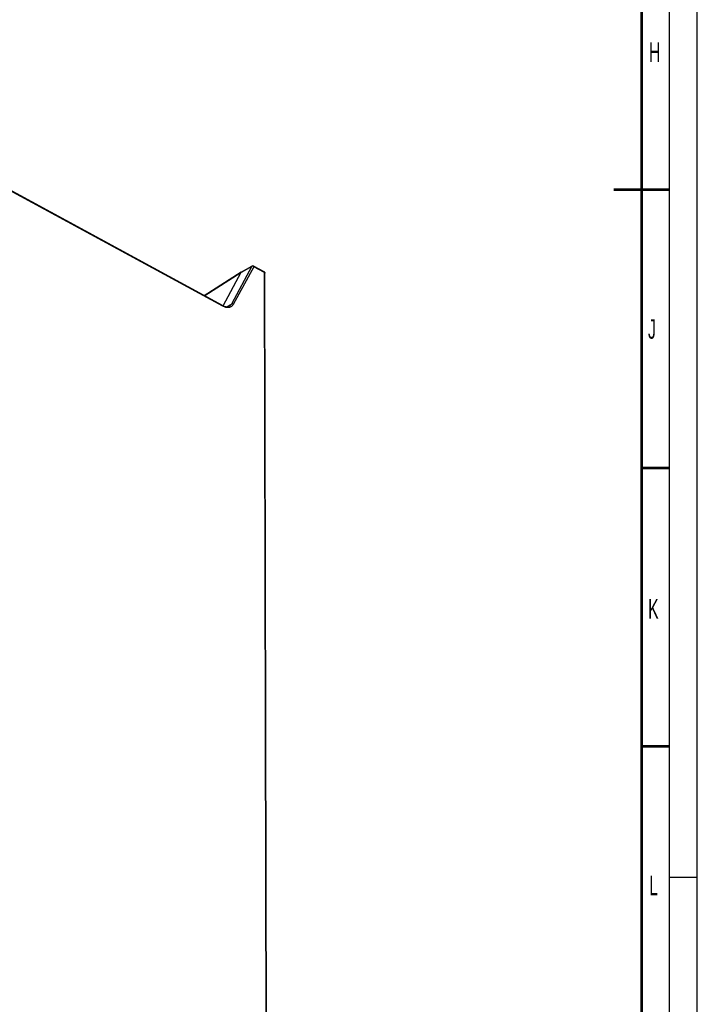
# Model space of a CAD drawing. Header units: millimetres. Extents: x 0 to 1189, y 0 to 841.
# Tile 52 of 67: x 1067 to 1189, y 274 to 451. Entities that reach past the tile are written whole.
import ezdxf

# ---------------------------------------------------------------- set-up
doc = ezdxf.new("R2010")
doc.units = ezdxf.units.MM
doc.header["$LTSCALE"] = 65.395
doc.linetypes.add('DASHED', pattern=[0.2, 0.1, -0.1])
doc.layers.get('0').update_dxf_attribs({"linetype": 'CONTINUOUS'})
doc.layers.add('ROUNDS', color=7, linetype='CONTINUOUS')
doc.styles.add('TEXTSTYLE_2', font='txt', dxfattribs={"width": 0.6})

msp = doc.modelspace()

# ---------------------------------------------------------------- linework, layer by layer
at = {"color": 7, "linetype": 'CONTINUOUS'}
for p, q in [((1189, 0), (1189, 841)), ((1103.6855, 399.7008), (1047.2566, 430.324)), ((1107.0996, 405.6984), (1109.0223, 406.7848)), ((1111.1947, 405.7394), (1109.2646, 406.7869)), ((1103.7901, 399.6477), (1107.0633, 405.6606)), ((1111.737, 219.7645), (1111.3255, 405.5202))]:
    msp.add_line(p, q, dxfattribs=at)
at = {"color": 2, "linetype": 'CONTINUOUS'}
msp.add_line((1184, 5), (1184, 836), dxfattribs=at)
at = {"color": 9, "linetype": 'CONTINUOUS'}
for p, q in [((1103.7363, 399.5888), (1047.3075, 430.212)), ((1108.9851, 406.7465), (1105.2938, 399.9656)), ((1109.3154, 406.6748), (1105.6241, 399.8939)), ((1107.0633, 405.6606), (1108.9851, 406.7465)), ((1111.2455, 405.6274), (1109.3154, 406.6748)), ((1111.6571, 219.8717), (1111.2455, 405.6274)), ((1104.4347, 399.4695), (1105.2938, 399.9656))]:
    msp.add_line(p, q, dxfattribs=at)
at = {"color": 7, "linetype": 'DASHED'}
msp.add_line((1184, 297), (1189, 297), dxfattribs=at)
at = {"color": 7, "linetype": 'CONTINUOUS', "const_width": 0.5}
for points in [[(1179, 10), (1179, 831)], [(1184, 420.5), (1174, 420.5)], [(1184, 370.5), (1179, 370.5)], [(1184, 320.5), (1179, 320.5)]]:
    msp.add_lwpolyline(points, dxfattribs=at)
at = {"color": 7, "linetype": 'CONTINUOUS'}
for centre, start, end in [((1109.1453, 406.5671), 61.511889, 119.468643), ((1111.0755, 405.5197), 0.126981, 61.511936)]:
    msp.add_arc(centre, 0.25, start, end, dxfattribs=at)
msp.add_ellipse((1107.2296, 405.4847), major_axis=(-0.1338, 0.2114), ratio=0.59260954, start_param=-0.0295248, end_param=0.31879244, dxfattribs=at)
at = {"color": 9, "linetype": 'CONTINUOUS'}
for points, knots in [([(1109.0223, 406.7848), (1109.0185, 406.7826), (1109.0035, 406.7727), (1108.9917, 406.7583), (1108.9851, 406.7465)], [0, 0, 0, 0, 0.24340542, 1, 1, 1, 1]), ([(1109.3154, 406.6748), (1109.2937, 406.6977), (1109.2428, 406.7369), (1109.1549, 406.7708), (1109.065, 406.777), (1109.0086, 406.7601), (1108.9851, 406.7465)], [0, 0, 0, 0, 0.26226879, 0.52529661, 0.77410044, 1, 1, 1, 1]), ([(1109.3154, 406.6748), (1109.3154, 406.6874), (1109.3135, 406.7113), (1109.3039, 406.7439), (1109.2878, 406.7701), (1109.2726, 406.7825), (1109.2646, 406.7869)], [0, 0, 0, 0, 0.2940949, 0.55457514, 0.78598474, 1, 1, 1, 1]), ([(1111.2455, 405.6274), (1111.2455, 405.64), (1111.2436, 405.6638), (1111.234, 405.6965), (1111.218, 405.7227), (1111.2028, 405.735), (1111.1947, 405.7394)], [0, 0, 0, 0, 0.2940949, 0.55457514, 0.78598474, 1, 1, 1, 1]), ([(1111.2455, 405.6274), (1111.2574, 405.6209), (1111.2791, 405.6068), (1111.305, 405.5806), (1111.3215, 405.5514), (1111.3254, 405.5303), (1111.3255, 405.5202)], [0, 0, 0, 0, 0.29044159, 0.55007796, 0.7830105, 1, 1, 1, 1]), ([(1103.7363, 399.5888), (1103.7363, 399.6014), (1103.7344, 399.6253), (1103.7248, 399.6579), (1103.7087, 399.6841), (1103.6936, 399.6964), (1103.6855, 399.7008)], [0, 0, 0, 0, 0.2940949, 0.55457514, 0.78598474, 1, 1, 1, 1]), ([(1105.6241, 399.8939), (1105.5839, 399.8201), (1105.4906, 399.6828), (1105.3094, 399.5155), (1105.095, 399.3975), (1104.8532, 399.3317), (1104.5899, 399.3188), (1104.3108, 399.3581), (1104.0213, 399.448), (1103.8315, 399.5371), (1103.7363, 399.5888)], [0, 0, 0, 0, 0.1174999, 0.23012433, 0.34173492, 0.45637511, 0.57756026, 0.7078062, 0.84850031, 1, 1, 1, 1]), ([(1105.2938, 399.9656), (1105.2496, 399.8843), (1105.1434, 399.7347), (1104.999, 399.6206), (1104.9222, 399.5765)], [0, 0, 0, 0, 0.5108442, 1, 1, 1, 1]), ([(1105.6241, 399.8939), (1105.6024, 399.9168), (1105.5515, 399.956), (1105.4636, 399.9899), (1105.3737, 399.9961), (1105.3173, 399.9792), (1105.2938, 399.9656)], [0, 0, 0, 0, 0.26226879, 0.52529661, 0.77410044, 1, 1, 1, 1])]:
    msp.add_open_spline(points, degree=3, knots=knots, dxfattribs=at)
at = {"color": 7, "linetype": 'CONTINUOUS'}
msp.add_open_spline([(1103.6855, 399.7008), (1103.8016, 399.6378), (1104.0283, 399.5365), (1104.3672, 399.4605), (1104.6277, 399.4688), (1104.8063, 399.5185), (1104.8853, 399.5553), (1104.9222, 399.5765)], degree=3, knots=[0, 0, 0, 0, 0.30628099, 0.57196583, 0.79894461, 0.90154187, 1, 1, 1, 1], dxfattribs=at)
at = {"layer": 'ROUNDS', "color": 7, "linetype": 'CONTINUOUS'}
msp.add_line((1107.0683, 405.6687), (1100.4322, 401.4664), dxfattribs=at)
at = {"layer": 'ROUNDS', "color": 9, "linetype": 'CONTINUOUS'}
msp.add_line((1107.0049, 405.5533), (1100.4961, 401.4317), dxfattribs=at)

# ---------------------------------------------------------------- texts
at = {"color": 5, "linetype": 'CONTINUOUS', "char_height": 3.5, "width": 2.1, "attachment_point": 1, "line_spacing_factor": 0.9, "style": 'TEXTSTYLE_2'}
for s, insert in [('H', (1180.3142, 446.943)), ('J', (1180.1457, 397.2313)), ('K', (1180.1784, 346.9566)), ('L', (1180.3642, 297.2812))]:
    msp.add_mtext(s, dxfattribs=dict(at, insert=insert))

doc.saveas('drawing.dxf')
